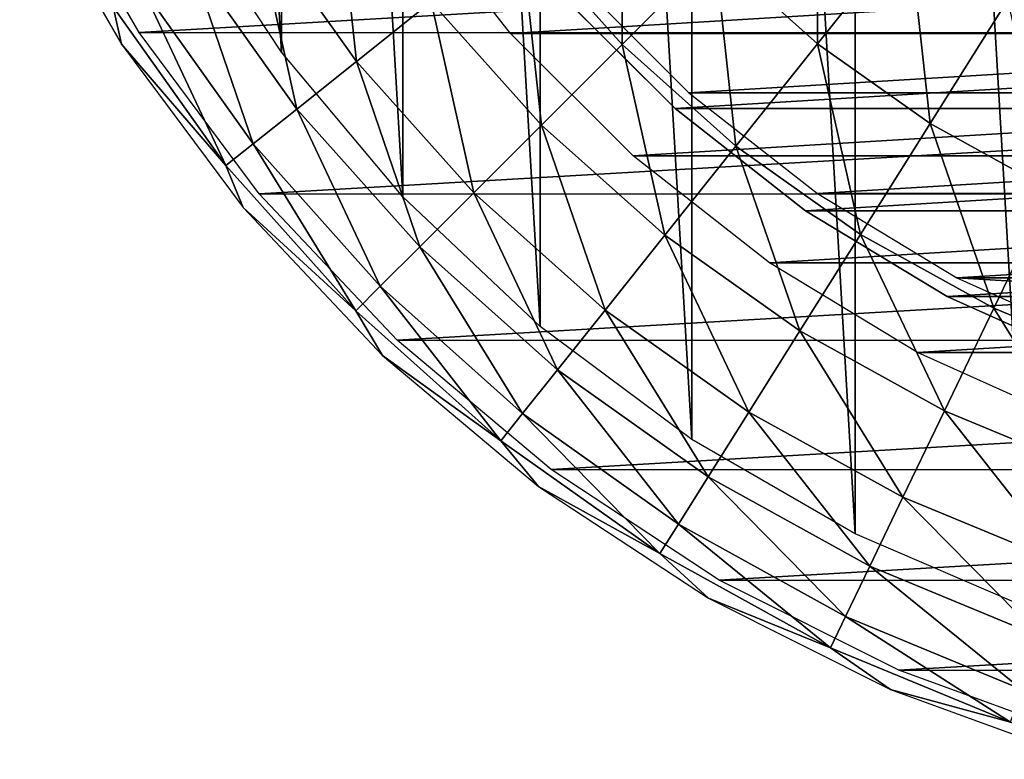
# Model space of a CAD drawing. Header units: millimetres. Extents: x -41.5 to 41.5, y -41.4 to 41.4.
# Tile 1 of 10: x -37.1 to -13.7, y -39.8 to -22.2. Entities that reach past the tile are written whole.
import ezdxf

# ---------------------------------------------------------------- set-up
doc = ezdxf.new("R2010")
doc.units = ezdxf.units.MM
doc.header["$LTSCALE"] = 65.185185
for name, color, linetype in [('10', 7, 'CONTINUOUS'), ('11', 7, 'CONTINUOUS'), ('12', 7, 'CONTINUOUS'), ('14', 7, 'CONTINUOUS'), ('3', 7, 'CONTINUOUS'), ('4', 7, 'CONTINUOUS'), ('6', 7, 'CONTINUOUS')]:
    doc.layers.add(name, color=color, linetype=linetype)

msp = doc.modelspace()

# ---------------------------------------------------------------- linework, layer by layer
at = {"layer": '10', "linetype": 'Continuous'}
for points in [[(-34.255, -22.525, -15), (-36.637, -18.398, -15), (36.627, -18.418, -15), (-34.255, -22.525, -15)], [(34.242, -22.544, -15), (-34.255, -22.525, -15), (36.627, -18.418, -15), (34.242, -22.544, -15)], [(-31.409, -26.348, -15), (-34.255, -22.525, -15), (34.242, -22.544, -15), (-31.409, -26.348, -15)], [(31.394, -26.366, -15), (-31.409, -26.348, -15), (34.242, -22.544, -15), (31.394, -26.366, -15)], [(-28.138, -29.816, -15), (-31.409, -26.348, -15), (31.394, -26.366, -15), (-28.138, -29.816, -15)], [(28.121, -29.832, -15), (-28.138, -29.816, -15), (31.394, -26.366, -15), (28.121, -29.832, -15)], [(-24.487, -32.881, -15), (-28.138, -29.816, -15), (28.121, -29.832, -15), (-24.487, -32.881, -15)], [(24.468, -32.895, -15), (-24.487, -32.881, -15), (28.121, -29.832, -15), (24.468, -32.895, -15)], [(-20.505, -35.501, -15), (-24.487, -32.881, -15), (24.468, -32.895, -15), (-20.505, -35.501, -15)], [(20.485, -35.512, -15), (-20.505, -35.501, -15), (24.468, -32.895, -15), (20.485, -35.512, -15)], [(-16.246, -37.641, -15), (-20.505, -35.501, -15), (20.485, -35.512, -15), (-16.246, -37.641, -15)], [(16.225, -37.65, -15), (-16.246, -37.641, -15), (20.485, -35.512, -15), (16.225, -37.65, -15)], [(-11.768, -39.272, -15), (-16.246, -37.641, -15), (16.225, -37.65, -15), (-11.768, -39.272, -15)]]:
    msp.add_3dface(points, dxfattribs=at)
at = {"layer": '11', "linetype": 'Continuous'}
for points in [[(-17.28, 34.404, -4), (-13.168, 36.178, -4), (-13.169, -36.178, -4), (-17.28, 34.404, -4)], [(-21.156, 32.166, -4), (-17.28, 34.404, -4), (-17.28, -34.404, -4), (-21.156, 32.166, -4)], [(-17.28, -34.404, -4), (-17.28, 34.404, -4), (-13.169, -36.178, -4), (-17.28, -34.404, -4)], [(-24.747, 29.493, -4), (-21.156, 32.166, -4), (-21.157, -32.166, -4), (-24.747, 29.493, -4)], [(-21.157, -32.166, -4), (-21.156, 32.166, -4), (-17.28, -34.404, -4), (-21.157, -32.166, -4)], [(-28.004, 26.42, -4), (-24.747, 29.493, -4), (-24.748, -29.492, -4), (-28.004, 26.42, -4)], [(-24.748, -29.492, -4), (-24.747, 29.493, -4), (-21.157, -32.166, -4), (-24.748, -29.492, -4)], [(-30.882, 22.991, -4), (-28.004, 26.42, -4), (-28.004, -26.42, -4), (-30.882, 22.991, -4)], [(-28.004, -26.42, -4), (-28.004, 26.42, -4), (-24.748, -29.492, -4), (-28.004, -26.42, -4)], [(-33.342, 19.25, -4), (-30.882, 22.991, -4), (-30.882, -22.99, -4), (-33.342, 19.25, -4)], [(-30.882, -22.99, -4), (-30.882, 22.991, -4), (-28.004, -26.42, -4), (-30.882, -22.99, -4)], [(-33.342, -19.25, -4), (-33.342, 19.25, -4), (-30.882, -22.99, -4), (-33.342, -19.25, -4)]]:
    msp.add_3dface(points, dxfattribs=at)
at = {"layer": '12', "linetype": 'Continuous'}
for points in [[(-25.45, -22.545, -3.5), (-27.982, -19.313, -3.5), (27.982, -19.314, -3.5), (-25.45, -22.545, -3.5)], [(25.45, -22.546, -3.5), (-25.45, -22.545, -3.5), (27.982, -19.314, -3.5), (25.45, -22.546, -3.5)], [(-22.547, -25.449, -3.5), (-25.45, -22.545, -3.5), (25.45, -22.546, -3.5), (-22.547, -25.449, -3.5)], [(22.546, -25.449, -3.5), (-22.547, -25.449, -3.5), (25.45, -22.546, -3.5), (22.546, -25.449, -3.5)], [(-19.315, -27.981, -3.5), (-22.547, -25.449, -3.5), (22.546, -25.449, -3.5), (-19.315, -27.981, -3.5)], [(19.314, -27.981, -3.5), (-19.315, -27.981, -3.5), (22.546, -25.449, -3.5), (19.314, -27.981, -3.5)], [(-15.802, -30.105, -3.5), (-19.315, -27.981, -3.5), (19.314, -27.981, -3.5), (-15.802, -30.105, -3.5)], [(15.801, -30.105, -3.5), (-15.802, -30.105, -3.5), (19.314, -27.981, -3.5), (15.801, -30.105, -3.5)], [(-12.057, -31.79, -3.5), (-15.802, -30.105, -3.5), (15.801, -30.105, -3.5), (-12.057, -31.79, -3.5)]]:
    msp.add_3dface(points, dxfattribs=at)
at = {"layer": '14', "linetype": 'Continuous'}
for points in [[(-25.214, -20.108, 11.118), (-22.804, -22.804, 11.118), (-22.787, -18.172, 14.543), (-25.214, -20.108, 11.118)], [(-22.787, -18.172, 14.543), (-22.804, -22.804, 11.118), (-20.609, -20.609, 14.543), (-22.787, -18.172, 14.543)], [(-20.609, -20.609, 14.543), (-18.172, -22.787, 14.543), (-18.158, -18.158, 17.601), (-20.609, -20.609, 14.543)], [(-18.158, -18.158, 17.601), (-18.172, -22.787, 14.543), (-16.011, -20.077, 17.601), (-18.158, -18.158, 17.601)], [(-37.085, -18.619, -14.494), (-34.673, -22.799, -14.494), (-34.871, -21.911, -9.887), (-37.085, -18.619, -14.494)], [(-31.52, -19.805, 3.344), (-29.104, -23.21, 3.344), (-29.597, -18.597, 7.37), (-31.52, -19.805, 3.344)], [(-29.597, -18.597, 7.37), (-29.104, -23.21, 3.344), (-27.329, -21.794, 7.37), (-29.597, -18.597, 7.37)], [(-33.052, -20.768, -0.91), (-30.519, -24.338, -0.91), (-31.52, -19.805, 3.344), (-33.052, -20.768, -0.91)], [(-31.52, -19.805, 3.344), (-30.519, -24.338, -0.91), (-29.104, -23.21, 3.344), (-31.52, -19.805, 3.344)], [(-27.329, -21.794, 7.37), (-24.717, -24.717, 7.37), (-25.214, -20.108, 11.118), (-27.329, -21.794, 7.37)], [(-25.214, -20.108, 11.118), (-24.717, -24.717, 7.37), (-22.804, -22.804, 11.118), (-25.214, -20.108, 11.118)], [(-18.172, -22.787, 14.543), (-15.506, -24.678, 14.543), (-16.011, -20.077, 17.601), (-18.172, -22.787, 14.543)], [(-16.011, -20.077, 17.601), (-15.506, -24.678, 14.543), (-13.662, -21.743, 17.601), (-16.011, -20.077, 17.601)], [(-34.174, -21.473, -5.338), (-31.554, -25.164, -5.338), (-33.052, -20.768, -0.91), (-34.174, -21.473, -5.338)], [(-33.052, -20.768, -0.91), (-31.554, -25.164, -5.338), (-30.519, -24.338, -0.91), (-33.052, -20.768, -0.91)], [(-22.804, -22.804, 11.118), (-20.108, -25.214, 11.118), (-20.609, -20.609, 14.543), (-22.804, -22.804, 11.118)], [(-20.609, -20.609, 14.543), (-20.108, -25.214, 11.118), (-18.172, -22.787, 14.543), (-20.609, -20.609, 14.543)], [(-34.871, -21.911, -9.887), (-32.199, -25.678, -9.887), (-34.174, -21.473, -5.338), (-34.871, -21.911, -9.887)], [(-34.174, -21.473, -5.338), (-32.199, -25.678, -9.887), (-31.554, -25.164, -5.338), (-34.174, -21.473, -5.338)], [(-34.871, -21.911, -9.887), (-34.673, -22.799, -14.494), (-32.199, -25.678, -9.887), (-34.871, -21.911, -9.887)], [(-29.104, -23.21, 3.344), (-26.323, -26.323, 3.344), (-27.329, -21.794, 7.37), (-29.104, -23.21, 3.344)], [(-27.329, -21.794, 7.37), (-26.323, -26.323, 3.344), (-24.717, -24.717, 7.37), (-27.329, -21.794, 7.37)], [(-15.506, -24.678, 14.543), (-12.646, -26.259, 14.543), (-13.662, -21.743, 17.601), (-15.506, -24.678, 14.543)], [(-34.673, -22.799, -14.494), (-31.791, -26.67, -14.494), (-32.199, -25.678, -9.887), (-34.673, -22.799, -14.494)], [(-24.717, -24.717, 7.37), (-21.794, -27.329, 7.37), (-22.804, -22.804, 11.118), (-24.717, -24.717, 7.37)], [(-22.804, -22.804, 11.118), (-21.794, -27.329, 7.37), (-20.108, -25.214, 11.118), (-22.804, -22.804, 11.118)], [(-20.108, -25.214, 11.118), (-17.158, -27.307, 11.118), (-18.172, -22.787, 14.543), (-20.108, -25.214, 11.118)], [(-18.172, -22.787, 14.543), (-17.158, -27.307, 11.118), (-15.506, -24.678, 14.543), (-18.172, -22.787, 14.543)], [(-30.519, -24.338, -0.91), (-27.602, -27.602, -0.91), (-29.104, -23.21, 3.344), (-30.519, -24.338, -0.91)], [(-29.104, -23.21, 3.344), (-27.602, -27.602, -0.91), (-26.323, -26.323, 3.344), (-29.104, -23.21, 3.344)], [(-31.554, -25.164, -5.338), (-28.539, -28.539, -5.338), (-30.519, -24.338, -0.91), (-31.554, -25.164, -5.338)], [(-30.519, -24.338, -0.91), (-28.539, -28.539, -5.338), (-27.602, -27.602, -0.91), (-30.519, -24.338, -0.91)], [(-26.323, -26.323, 3.344), (-23.21, -29.104, 3.344), (-24.717, -24.717, 7.37), (-26.323, -26.323, 3.344)], [(-24.717, -24.717, 7.37), (-23.21, -29.104, 3.344), (-21.794, -27.329, 7.37), (-24.717, -24.717, 7.37)], [(-17.158, -27.307, 11.118), (-13.993, -29.057, 11.118), (-15.506, -24.678, 14.543), (-17.158, -27.307, 11.118)], [(-15.506, -24.678, 14.543), (-13.993, -29.057, 11.118), (-12.646, -26.259, 14.543), (-15.506, -24.678, 14.543)], [(-32.199, -25.678, -9.887), (-29.121, -29.121, -9.887), (-31.554, -25.164, -5.338), (-32.199, -25.678, -9.887)], [(-31.554, -25.164, -5.338), (-29.121, -29.121, -9.887), (-28.539, -28.539, -5.338), (-31.554, -25.164, -5.338)], [(-21.794, -27.329, 7.37), (-18.597, -29.597, 7.37), (-20.108, -25.214, 11.118), (-21.794, -27.329, 7.37)], [(-20.108, -25.214, 11.118), (-18.597, -29.597, 7.37), (-17.158, -27.307, 11.118), (-20.108, -25.214, 11.118)], [(-32.199, -25.678, -9.887), (-31.791, -26.67, -14.494), (-29.121, -29.121, -9.887), (-32.199, -25.678, -9.887)], [(-27.602, -27.602, -0.91), (-24.338, -30.519, -0.91), (-26.323, -26.323, 3.344), (-27.602, -27.602, -0.91)], [(-26.323, -26.323, 3.344), (-24.338, -30.519, -0.91), (-23.21, -29.104, 3.344), (-26.323, -26.323, 3.344)], [(-13.993, -29.057, 11.118), (-10.652, -30.441, 11.118), (-12.646, -26.259, 14.543), (-13.993, -29.057, 11.118)], [(-31.791, -26.67, -14.494), (-28.482, -30.179, -14.494), (-29.121, -29.121, -9.887), (-31.791, -26.67, -14.494)], [(-23.21, -29.104, 3.344), (-19.805, -31.52, 3.344), (-21.794, -27.329, 7.37), (-23.21, -29.104, 3.344)], [(-21.794, -27.329, 7.37), (-19.805, -31.52, 3.344), (-18.597, -29.597, 7.37), (-21.794, -27.329, 7.37)], [(-18.597, -29.597, 7.37), (-15.166, -31.493, 7.37), (-17.158, -27.307, 11.118), (-18.597, -29.597, 7.37)], [(-17.158, -27.307, 11.118), (-15.166, -31.493, 7.37), (-13.993, -29.057, 11.118), (-17.158, -27.307, 11.118)], [(-28.539, -28.539, -5.338), (-25.164, -31.554, -5.338), (-27.602, -27.602, -0.91), (-28.539, -28.539, -5.338)], [(-27.602, -27.602, -0.91), (-25.164, -31.554, -5.338), (-24.338, -30.519, -0.91), (-27.602, -27.602, -0.91)], [(-29.121, -29.121, -9.887), (-25.678, -32.199, -9.887), (-28.539, -28.539, -5.338), (-29.121, -29.121, -9.887)], [(-28.539, -28.539, -5.338), (-25.678, -32.199, -9.887), (-25.164, -31.554, -5.338), (-28.539, -28.539, -5.338)], [(-29.121, -29.121, -9.887), (-28.482, -30.179, -14.494), (-25.678, -32.199, -9.887), (-29.121, -29.121, -9.887)], [(-24.338, -30.519, -0.91), (-20.768, -33.052, -0.91), (-23.21, -29.104, 3.344), (-24.338, -30.519, -0.91)], [(-23.21, -29.104, 3.344), (-20.768, -33.052, -0.91), (-19.805, -31.52, 3.344), (-23.21, -29.104, 3.344)], [(-15.166, -31.493, 7.37), (-11.545, -32.993, 7.37), (-13.993, -29.057, 11.118), (-15.166, -31.493, 7.37)], [(-13.993, -29.057, 11.118), (-11.545, -32.993, 7.37), (-10.652, -30.441, 11.118), (-13.993, -29.057, 11.118)], [(-19.805, -31.52, 3.344), (-16.152, -33.539, 3.344), (-18.597, -29.597, 7.37), (-19.805, -31.52, 3.344)], [(-18.597, -29.597, 7.37), (-16.152, -33.539, 3.344), (-15.166, -31.493, 7.37), (-18.597, -29.597, 7.37)], [(-28.482, -30.179, -14.494), (-24.786, -33.281, -14.494), (-25.678, -32.199, -9.887), (-28.482, -30.179, -14.494)], [(-25.164, -31.554, -5.338), (-21.473, -34.174, -5.338), (-24.338, -30.519, -0.91), (-25.164, -31.554, -5.338)], [(-24.338, -30.519, -0.91), (-21.473, -34.174, -5.338), (-20.768, -33.052, -0.91), (-24.338, -30.519, -0.91)], [(-16.152, -33.539, 3.344), (-12.295, -35.137, 3.344), (-15.166, -31.493, 7.37), (-16.152, -33.539, 3.344)], [(-15.166, -31.493, 7.37), (-12.295, -35.137, 3.344), (-11.545, -32.993, 7.37), (-15.166, -31.493, 7.37)], [(-25.678, -32.199, -9.887), (-21.911, -34.871, -9.887), (-25.164, -31.554, -5.338), (-25.678, -32.199, -9.887)], [(-25.164, -31.554, -5.338), (-21.911, -34.871, -9.887), (-21.473, -34.174, -5.338), (-25.164, -31.554, -5.338)], [(-20.768, -33.052, -0.91), (-16.937, -35.169, -0.91), (-19.805, -31.52, 3.344), (-20.768, -33.052, -0.91)], [(-19.805, -31.52, 3.344), (-16.937, -35.169, -0.91), (-16.152, -33.539, 3.344), (-19.805, -31.52, 3.344)], [(-25.678, -32.199, -9.887), (-24.786, -33.281, -14.494), (-21.911, -34.871, -9.887), (-25.678, -32.199, -9.887)], [(-21.473, -34.174, -5.338), (-17.511, -36.363, -5.338), (-20.768, -33.052, -0.91), (-21.473, -34.174, -5.338)], [(-20.768, -33.052, -0.91), (-17.511, -36.363, -5.338), (-16.937, -35.169, -0.91), (-20.768, -33.052, -0.91)], [(-24.786, -33.281, -14.494), (-20.756, -35.933, -14.494), (-21.911, -34.871, -9.887), (-24.786, -33.281, -14.494)], [(-16.937, -35.169, -0.91), (-12.892, -36.844, -0.91), (-16.152, -33.539, 3.344), (-16.937, -35.169, -0.91)], [(-16.152, -33.539, 3.344), (-12.892, -36.844, -0.91), (-12.295, -35.137, 3.344), (-16.152, -33.539, 3.344)], [(-21.911, -34.871, -9.887), (-17.869, -37.105, -9.887), (-21.473, -34.174, -5.338), (-21.911, -34.871, -9.887)], [(-21.473, -34.174, -5.338), (-17.869, -37.105, -9.887), (-17.511, -36.363, -5.338), (-21.473, -34.174, -5.338)], [(-21.911, -34.871, -9.887), (-20.756, -35.933, -14.494), (-17.869, -37.105, -9.887), (-21.911, -34.871, -9.887)], [(-17.511, -36.363, -5.338), (-13.33, -38.095, -5.338), (-16.937, -35.169, -0.91), (-17.511, -36.363, -5.338)], [(-16.937, -35.169, -0.91), (-13.33, -38.095, -5.338), (-12.892, -36.844, -0.91), (-16.937, -35.169, -0.91)], [(-20.756, -35.933, -14.494), (-16.445, -38.099, -14.494), (-17.869, -37.105, -9.887), (-20.756, -35.933, -14.494)], [(-17.869, -37.105, -9.887), (-13.602, -38.873, -9.887), (-17.511, -36.363, -5.338), (-17.869, -37.105, -9.887)], [(-17.511, -36.363, -5.338), (-13.602, -38.873, -9.887), (-13.33, -38.095, -5.338), (-17.511, -36.363, -5.338)], [(-17.869, -37.105, -9.887), (-16.445, -38.099, -14.494), (-13.602, -38.873, -9.887), (-17.869, -37.105, -9.887)], [(-16.445, -38.099, -14.494), (-11.909, -39.751, -14.494), (-13.602, -38.873, -9.887), (-16.445, -38.099, -14.494)]]:
    msp.add_3dface(points, dxfattribs=at)
at = {"layer": '3', "linetype": 'Continuous'}
for points in [[(-21.221, -23.951, -730), (23.951, -21.221, -730), (-23.953, -21.219, -730), (-21.221, -23.951, -730)], [(21.219, -23.953, -730), (23.951, -21.221, -730), (-21.221, -23.951, -730), (21.219, -23.953, -730)], [(-18.178, -26.335, -730), (21.219, -23.953, -730), (-21.221, -23.951, -730), (-18.178, -26.335, -730)], [(18.178, -26.336, -730), (21.219, -23.953, -730), (-18.178, -26.335, -730), (18.178, -26.336, -730)], [(-14.871, -28.335, -730), (18.178, -26.336, -730), (-18.178, -26.335, -730), (-14.871, -28.335, -730)], [(14.871, -28.334, -730), (18.178, -26.336, -730), (-14.871, -28.335, -730), (14.871, -28.334, -730)], [(11.348, -29.92, -730), (14.871, -28.334, -730), (-14.871, -28.335, -730), (11.348, -29.92, -730)], [(-11.347, -29.92, -730), (11.348, -29.92, -730), (-14.871, -28.335, -730), (-11.347, -29.92, -730)]]:
    msp.add_3dface(points, dxfattribs=at)
at = {"layer": '4', "linetype": 'Continuous'}
for points in [[(-21.551, -24.327, -733), (-24.326, -21.552, -733), (24.326, -21.552, -733), (-21.551, -24.327, -733)], [(21.551, -24.327, -733), (-21.551, -24.327, -733), (24.326, -21.552, -733), (21.551, -24.327, -733)], [(-18.462, -26.747, -733), (-21.551, -24.327, -733), (21.551, -24.327, -733), (-18.462, -26.747, -733)], [(18.461, -26.748, -733), (-18.462, -26.747, -733), (21.551, -24.327, -733), (18.461, -26.748, -733)], [(-15.103, -28.778, -733), (-18.462, -26.747, -733), (18.461, -26.748, -733), (-15.103, -28.778, -733)], [(15.102, -28.778, -733), (-15.103, -28.778, -733), (18.461, -26.748, -733), (15.102, -28.778, -733)], [(-11.524, -30.388, -733), (-15.103, -28.778, -733), (15.102, -28.778, -733), (-11.524, -30.388, -733)]]:
    msp.add_3dface(points, dxfattribs=at)
at = {"layer": '6', "linetype": 'Continuous'}
for points in [[(-24.327, -21.551, -730.5), (-24.326, -21.552, -733), (-21.551, -24.327, -730.5), (-24.327, -21.551, -730.5)], [(-24.326, -21.552, -733), (-21.551, -24.327, -733), (-21.551, -24.327, -730.5), (-24.326, -21.552, -733)], [(-21.551, -24.327, -730.5), (-21.551, -24.327, -733), (-18.462, -26.747, -730.5), (-21.551, -24.327, -730.5)], [(-21.551, -24.327, -733), (-18.462, -26.747, -733), (-18.462, -26.747, -730.5), (-21.551, -24.327, -733)], [(-18.462, -26.747, -730.5), (-18.462, -26.747, -733), (-15.104, -28.777, -730.5), (-18.462, -26.747, -730.5)], [(-18.462, -26.747, -733), (-15.103, -28.778, -733), (-15.104, -28.777, -730.5), (-18.462, -26.747, -733)], [(-15.104, -28.777, -730.5), (-15.103, -28.778, -733), (-11.525, -30.388, -730.5), (-15.104, -28.777, -730.5)], [(-15.103, -28.778, -733), (-11.524, -30.388, -733), (-11.525, -30.388, -730.5), (-15.103, -28.778, -733)]]:
    msp.add_3dface(points, dxfattribs=at)

doc.saveas('drawing.dxf')
